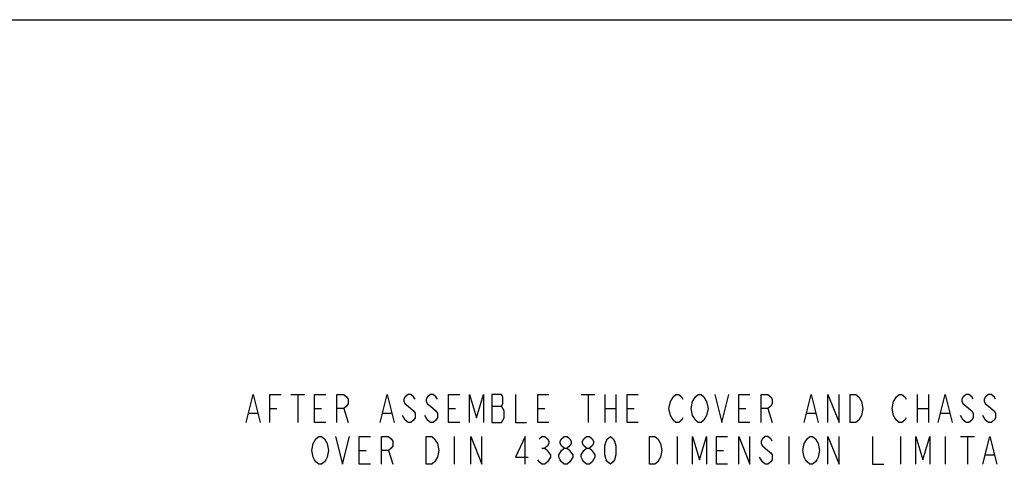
# Model space of a CAD drawing. Header units: millimetres. Extents: x 0 to 594, y 0 to 420.
# Tile 9 of 10: x 300 to 476, y 340 to 420. Entities that reach past the tile are written whole.
import ezdxf

# ---------------------------------------------------------------- set-up
doc = ezdxf.new("R2010")
doc.units = ezdxf.units.MM
doc.header["$LTSCALE"] = 32.67
doc.layers.get('0').update_dxf_attribs({"linetype": 'CONTINUOUS'})

msp = doc.modelspace()

# ---------------------------------------------------------------- linework, layer by layer
at = {"color": 7, "linetype": 'CONTINUOUS'}
msp.add_line((0, 420), (594, 420), dxfattribs=at)
msp.add_line((0, 420), (594, 420), dxfattribs=at)
at = {"color": 2, "linetype": 'CONTINUOUS'}
for p, q in [((340.19, 347.84), (341.44, 352.84)), ((341.44, 352.84), (342.69, 347.84)), ((344.44, 347.84), (344.44, 352.84)), ((344.44, 352.84), (346.44, 352.84)), ((348.19, 352.84), (350.69, 352.84)), ((349.44, 352.84), (349.44, 347.84)), ((352.44, 347.84), (352.44, 352.84)), ((352.44, 352.84), (354.44, 352.84)), ((356.44, 347.84), (356.44, 352.84)), ((356.44, 352.84), (357.69, 352.84)), ((357.69, 352.84), (358.19, 352.42)), ((358.19, 352.42), (358.44, 352.01)), ((358.44, 351.17), (358.19, 350.76)), ((358.44, 352.01), (358.44, 351.17)), ((364.19, 347.84), (365.44, 352.84)), ((365.44, 352.84), (366.69, 347.84)), ((368.69, 352.42), (368.44, 352.01)), ((368.44, 352.01), (368.44, 351.59)), ((368.44, 351.59), (368.69, 351.17)), ((369.19, 352.84), (368.69, 352.42)), ((368.69, 351.17), (369.19, 350.76)), ((369.69, 352.84), (369.19, 352.84)), ((370.19, 352.42), (369.69, 352.84)), ((370.44, 352.01), (370.19, 352.42)), ((372.69, 352.42), (372.44, 352.01)), ((372.44, 352.01), (372.44, 351.59)), ((372.44, 351.59), (372.69, 351.17)), ((373.19, 352.84), (372.69, 352.42)), ((372.69, 351.17), (373.19, 350.76)), ((373.69, 352.84), (373.19, 352.84)), ((374.19, 352.42), (373.69, 352.84)), ((374.44, 352.01), (374.19, 352.42)), ((376.44, 347.84), (376.44, 352.84)), ((376.44, 352.84), (378.44, 352.84)), ((380.19, 347.84), (380.19, 352.84)), ((380.19, 352.84), (381.44, 348.67)), ((381.44, 348.67), (382.69, 352.84)), ((382.69, 352.84), (382.69, 347.84)), ((384.19, 352.84), (384.19, 347.84)), ((385.94, 352.84), (384.19, 352.84)), ((386.19, 352.42), (385.94, 352.84)), ((385.94, 350.76), (386.19, 351.17)), ((386.19, 351.17), (386.19, 352.42)), ((388.44, 352.84), (388.44, 347.84)), ((392.44, 347.84), (392.44, 352.84)), ((392.44, 352.84), (394.44, 352.84)), ((400.19, 352.84), (402.69, 352.84)), ((401.44, 352.84), (401.44, 347.84)), ((404.44, 352.84), (404.44, 347.84)), ((406.44, 352.84), (406.44, 347.84)), ((408.44, 347.84), (408.44, 352.84)), ((408.44, 352.84), (410.44, 352.84)), ((415.94, 350.34), (416.19, 351.59)), ((416.19, 351.59), (416.69, 352.42)), ((416.69, 352.42), (417.19, 352.84)), ((417.19, 352.84), (417.69, 352.84)), ((417.69, 352.84), (418.19, 352.42)), ((418.19, 352.42), (418.44, 352.01)), ((419.94, 350.34), (420.19, 351.59)), ((420.19, 351.59), (420.69, 352.42)), ((420.69, 352.42), (421.19, 352.84)), ((421.19, 352.84), (421.69, 352.84)), ((421.69, 352.84), (422.19, 352.42)), ((422.19, 352.42), (422.69, 351.59)), ((422.69, 351.59), (422.94, 350.34)), ((424.19, 352.84), (425.44, 347.84)), ((425.44, 347.84), (426.69, 352.84)), ((428.44, 347.84), (428.44, 352.84)), ((428.44, 352.84), (430.44, 352.84)), ((432.44, 347.84), (432.44, 352.84)), ((432.44, 352.84), (433.69, 352.84)), ((433.69, 352.84), (434.19, 352.42)), ((434.19, 352.42), (434.44, 352.01)), ((434.44, 351.17), (434.19, 350.76)), ((434.44, 352.01), (434.44, 351.17)), ((440.19, 347.84), (441.44, 352.84)), ((441.44, 352.84), (442.69, 347.84)), ((444.44, 347.84), (444.44, 352.84)), ((444.44, 352.84), (446.44, 347.84)), ((446.44, 347.84), (446.44, 352.84)), ((448.44, 352.84), (449.44, 352.84)), ((448.44, 347.84), (448.44, 352.84)), ((449.44, 352.84), (449.94, 352.42)), ((449.94, 352.42), (450.44, 351.59)), ((450.44, 351.59), (450.69, 350.34)), ((455.94, 350.34), (456.19, 351.59)), ((456.19, 351.59), (456.69, 352.42)), ((456.69, 352.42), (457.19, 352.84)), ((457.19, 352.84), (457.69, 352.84)), ((457.69, 352.84), (458.19, 352.42)), ((458.19, 352.42), (458.44, 352.01)), ((460.44, 352.84), (460.44, 347.84)), ((462.44, 352.84), (462.44, 347.84)), ((464.19, 347.84), (465.44, 352.84)), ((465.44, 352.84), (466.69, 347.84)), ((468.69, 352.42), (468.44, 352.01)), ((468.44, 352.01), (468.44, 351.59)), ((468.44, 351.59), (468.69, 351.17)), ((469.19, 352.84), (468.69, 352.42)), ((468.69, 351.17), (469.19, 350.76)), ((469.69, 352.84), (469.19, 352.84)), ((470.19, 352.42), (469.69, 352.84)), ((470.44, 352.01), (470.19, 352.42)), ((472.69, 352.42), (472.44, 352.01)), ((472.44, 352.01), (472.44, 351.59)), ((472.44, 351.59), (472.69, 351.17)), ((473.19, 352.84), (472.69, 352.42)), ((472.69, 351.17), (473.19, 350.76)), ((473.69, 352.84), (473.19, 352.84)), ((474.19, 352.42), (473.69, 352.84)), ((474.44, 352.01), (474.19, 352.42)), ((340.69, 349.51), (342.19, 349.51)), ((344.44, 350.34), (345.69, 350.34)), ((352.44, 350.34), (353.69, 350.34)), ((357.69, 350.34), (356.44, 350.34)), ((358.19, 350.76), (357.69, 350.34)), ((357.69, 350.34), (358.44, 347.84)), ((364.69, 349.51), (366.19, 349.51)), ((369.19, 350.76), (369.69, 350.34)), ((369.69, 350.34), (370.19, 349.92)), ((370.19, 349.92), (370.44, 349.51)), ((370.44, 349.51), (370.44, 348.67)), ((373.19, 350.76), (373.69, 350.34)), ((373.69, 350.34), (374.19, 349.92)), ((374.19, 349.92), (374.44, 349.51)), ((374.44, 349.51), (374.44, 348.67)), ((376.44, 350.34), (377.69, 350.34)), ((384.19, 350.76), (385.94, 350.76)), ((386.19, 350.34), (385.94, 350.76)), ((386.44, 349.92), (386.19, 350.34)), ((386.44, 348.67), (386.44, 349.92)), ((392.44, 350.34), (393.69, 350.34)), ((404.44, 350.34), (406.44, 350.34)), ((408.44, 350.34), (409.69, 350.34)), ((416.19, 349.09), (415.94, 350.34)), ((420.19, 349.09), (419.94, 350.34)), ((422.94, 350.34), (422.69, 349.09)), ((428.44, 350.34), (429.69, 350.34)), ((433.69, 350.34), (432.44, 350.34)), ((434.19, 350.76), (433.69, 350.34)), ((433.69, 350.34), (434.44, 347.84)), ((440.69, 349.51), (442.19, 349.51)), ((450.69, 350.34), (450.44, 349.09)), ((456.19, 349.09), (455.94, 350.34)), ((460.44, 350.34), (462.44, 350.34)), ((464.69, 349.51), (466.19, 349.51)), ((469.19, 350.76), (469.69, 350.34)), ((469.69, 350.34), (470.19, 349.92)), ((470.19, 349.92), (470.44, 349.51)), ((470.44, 349.51), (470.44, 348.67)), ((473.19, 350.76), (473.69, 350.34)), ((473.69, 350.34), (474.19, 349.92)), ((474.19, 349.92), (474.44, 349.51)), ((474.44, 349.51), (474.44, 348.67)), ((354.44, 347.84), (352.44, 347.84)), ((368.44, 348.67), (368.19, 349.09)), ((368.69, 348.26), (368.44, 348.67)), ((369.19, 347.84), (368.69, 348.26)), ((369.69, 347.84), (369.19, 347.84)), ((370.19, 348.26), (369.69, 347.84)), ((370.44, 348.67), (370.19, 348.26)), ((372.44, 348.67), (372.19, 349.09)), ((372.69, 348.26), (372.44, 348.67)), ((373.19, 347.84), (372.69, 348.26)), ((373.69, 347.84), (373.19, 347.84)), ((374.19, 348.26), (373.69, 347.84)), ((374.44, 348.67), (374.19, 348.26)), ((378.44, 347.84), (376.44, 347.84)), ((384.19, 347.84), (385.94, 347.84)), ((385.94, 347.84), (386.19, 348.26)), ((386.19, 348.26), (386.44, 348.67)), ((388.44, 347.84), (390.44, 347.84)), ((394.44, 347.84), (392.44, 347.84)), ((410.44, 347.84), (408.44, 347.84)), ((416.44, 348.67), (416.19, 349.09)), ((416.69, 348.26), (416.44, 348.67)), ((417.19, 347.84), (416.69, 348.26)), ((417.69, 347.84), (417.19, 347.84)), ((418.19, 348.26), (417.69, 347.84)), ((418.44, 348.67), (418.19, 348.26)), ((420.44, 348.67), (420.19, 349.09)), ((420.69, 348.26), (420.44, 348.67)), ((421.19, 347.84), (420.69, 348.26)), ((421.69, 347.84), (421.19, 347.84)), ((422.19, 348.26), (421.69, 347.84)), ((422.44, 348.67), (422.19, 348.26)), ((422.69, 349.09), (422.44, 348.67)), ((430.44, 347.84), (428.44, 347.84)), ((449.44, 347.84), (448.44, 347.84)), ((449.94, 348.26), (449.44, 347.84)), ((450.19, 348.67), (449.94, 348.26)), ((450.44, 349.09), (450.19, 348.67)), ((456.44, 348.67), (456.19, 349.09)), ((456.69, 348.26), (456.44, 348.67)), ((457.19, 347.84), (456.69, 348.26)), ((457.69, 347.84), (457.19, 347.84)), ((458.19, 348.26), (457.69, 347.84)), ((458.44, 348.67), (458.19, 348.26)), ((468.44, 348.67), (468.19, 349.09)), ((468.69, 348.26), (468.44, 348.67)), ((469.19, 347.84), (468.69, 348.26)), ((469.69, 347.84), (469.19, 347.84)), ((470.19, 348.26), (469.69, 347.84)), ((470.44, 348.67), (470.19, 348.26)), ((472.44, 348.67), (472.19, 349.09)), ((472.69, 348.26), (472.44, 348.67)), ((473.19, 347.84), (472.69, 348.26)), ((473.69, 347.84), (473.19, 347.84)), ((474.19, 348.26), (473.69, 347.84)), ((474.44, 348.67), (474.19, 348.26)), ((351.94, 342.84), (352.19, 344.09)), ((352.19, 344.09), (352.69, 344.92)), ((352.69, 344.92), (353.19, 345.34)), ((353.19, 345.34), (353.69, 345.34)), ((353.69, 345.34), (354.19, 344.92)), ((354.19, 344.92), (354.44, 344.51)), ((354.44, 344.51), (354.69, 344.09)), ((354.69, 344.09), (354.94, 342.84)), ((356.19, 345.34), (357.44, 340.34)), ((357.44, 340.34), (358.69, 345.34)), ((360.44, 340.34), (360.44, 345.34)), ((360.44, 345.34), (362.44, 345.34)), ((364.44, 340.34), (364.44, 345.34)), ((364.44, 345.34), (365.69, 345.34)), ((365.69, 345.34), (366.19, 344.92)), ((366.19, 344.92), (366.44, 344.51)), ((366.44, 344.51), (366.44, 343.67)), ((372.44, 340.34), (372.44, 345.34)), ((372.44, 345.34), (373.44, 345.34)), ((373.44, 345.34), (373.94, 344.92)), ((373.94, 344.92), (374.19, 344.51)), ((374.19, 344.51), (374.44, 344.09)), ((374.44, 344.09), (374.69, 342.84)), ((377.44, 345.34), (377.44, 340.34)), ((380.44, 340.34), (380.44, 345.34)), ((380.44, 345.34), (382.44, 340.34)), ((382.44, 340.34), (382.44, 345.34)), ((390.19, 345.34), (388.44, 341.59)), ((390.19, 340.34), (390.19, 345.34)), ((392.69, 344.92), (393.19, 345.34)), ((393.19, 345.34), (393.69, 345.34)), ((393.69, 345.34), (394.19, 344.92)), ((394.19, 344.92), (394.44, 344.51)), ((394.44, 344.09), (394.19, 343.67)), ((394.44, 344.51), (394.44, 344.09)), ((396.44, 344.51), (396.69, 344.92)), ((396.44, 344.09), (396.44, 344.51)), ((396.69, 343.67), (396.44, 344.09)), ((396.69, 344.92), (397.19, 345.34)), ((397.19, 345.34), (397.69, 345.34)), ((397.69, 345.34), (398.19, 344.92)), ((398.19, 344.92), (398.44, 344.51)), ((398.44, 344.09), (398.19, 343.67)), ((398.44, 344.51), (398.44, 344.09)), ((400.44, 344.51), (400.69, 344.92)), ((400.44, 344.09), (400.44, 344.51)), ((400.69, 343.67), (400.44, 344.09)), ((400.69, 344.92), (401.19, 345.34)), ((401.19, 345.34), (401.69, 345.34)), ((401.69, 345.34), (402.19, 344.92)), ((402.19, 344.92), (402.44, 344.51)), ((402.44, 344.09), (402.19, 343.67)), ((402.44, 344.51), (402.44, 344.09)), ((404.44, 343.67), (404.69, 344.51)), ((404.69, 344.51), (404.94, 344.92)), ((404.94, 344.92), (405.44, 345.34)), ((405.44, 345.34), (405.94, 344.92)), ((405.94, 344.92), (406.19, 344.51)), ((406.19, 344.51), (406.44, 343.67)), ((412.44, 340.34), (412.44, 345.34)), ((412.44, 345.34), (413.44, 345.34)), ((413.44, 345.34), (413.94, 344.92)), ((413.94, 344.92), (414.19, 344.51)), ((414.19, 344.51), (414.44, 344.09)), ((414.44, 344.09), (414.69, 342.84)), ((417.44, 345.34), (417.44, 340.34)), ((420.19, 340.34), (420.19, 345.34)), ((420.19, 345.34), (421.44, 341.17)), ((421.44, 341.17), (422.69, 345.34)), ((422.69, 345.34), (422.69, 340.34)), ((424.44, 340.34), (424.44, 345.34)), ((424.44, 345.34), (426.44, 345.34)), ((428.44, 340.34), (428.44, 345.34)), ((428.44, 345.34), (430.44, 340.34)), ((430.44, 340.34), (430.44, 345.34)), ((432.69, 344.92), (432.44, 344.51)), ((432.44, 344.51), (432.44, 344.09)), ((432.44, 344.09), (432.69, 343.67)), ((433.19, 345.34), (432.69, 344.92)), ((433.69, 345.34), (433.19, 345.34)), ((434.19, 344.92), (433.69, 345.34)), ((434.44, 344.51), (434.19, 344.92)), ((437.44, 345.34), (437.44, 340.34)), ((439.94, 342.84), (440.19, 344.09)), ((440.19, 344.09), (440.69, 344.92)), ((440.69, 344.92), (441.19, 345.34)), ((441.19, 345.34), (441.69, 345.34)), ((441.69, 345.34), (442.19, 344.92)), ((442.19, 344.92), (442.44, 344.51)), ((442.44, 344.51), (442.69, 344.09)), ((442.69, 344.09), (442.94, 342.84)), ((444.44, 340.34), (444.44, 345.34)), ((444.44, 345.34), (446.44, 340.34)), ((446.44, 340.34), (446.44, 345.34)), ((452.44, 345.34), (452.44, 340.34)), ((457.44, 345.34), (457.44, 340.34)), ((460.19, 340.34), (460.19, 345.34)), ((460.19, 345.34), (461.44, 341.17)), ((461.44, 341.17), (462.69, 345.34)), ((462.69, 345.34), (462.69, 340.34)), ((465.44, 345.34), (465.44, 340.34)), ((468.19, 345.34), (470.69, 345.34)), ((469.44, 345.34), (469.44, 340.34)), ((472.19, 340.34), (473.44, 345.34)), ((473.44, 345.34), (474.69, 340.34)), ((352.19, 341.59), (351.94, 342.84)), ((354.94, 342.84), (354.69, 341.59)), ((360.44, 342.84), (361.69, 342.84)), ((365.69, 342.84), (364.44, 342.84)), ((366.19, 343.26), (365.69, 342.84)), ((365.69, 342.84), (366.44, 340.34)), ((366.44, 343.67), (366.19, 343.26)), ((374.69, 342.84), (374.44, 341.59)), ((393.19, 343.26), (393.69, 343.26)), ((394.19, 343.67), (393.69, 343.26)), ((393.69, 343.26), (394.19, 342.84)), ((394.19, 342.84), (394.44, 342.42)), ((394.44, 342.42), (394.69, 342.01)), ((396.19, 342.01), (396.69, 342.84)), ((397.19, 343.26), (396.69, 343.67)), ((396.69, 342.84), (397.19, 343.26)), ((397.19, 343.26), (397.69, 343.26)), ((398.19, 343.67), (397.69, 343.26)), ((397.69, 343.26), (398.19, 342.84)), ((398.19, 342.84), (398.44, 342.42)), ((398.44, 342.42), (398.69, 342.01)), ((400.19, 342.01), (400.69, 342.84)), ((401.19, 343.26), (400.69, 343.67)), ((400.69, 342.84), (401.19, 343.26)), ((401.19, 343.26), (401.69, 343.26)), ((402.19, 343.67), (401.69, 343.26)), ((401.69, 343.26), (402.19, 342.84)), ((402.19, 342.84), (402.44, 342.42)), ((402.44, 342.42), (402.69, 342.01)), ((404.44, 342.01), (404.44, 343.67)), ((406.44, 343.67), (406.44, 342.01)), ((414.69, 342.84), (414.44, 341.59)), ((424.44, 342.84), (425.69, 342.84)), ((432.69, 343.67), (433.19, 343.26)), ((433.19, 343.26), (433.69, 342.84)), ((433.69, 342.84), (434.19, 342.42)), ((434.19, 342.42), (434.44, 342.01)), ((440.19, 341.59), (439.94, 342.84)), ((442.94, 342.84), (442.69, 341.59)), ((352.44, 341.17), (352.19, 341.59)), ((352.69, 340.76), (352.44, 341.17)), ((353.19, 340.34), (352.69, 340.76)), ((354.19, 340.76), (353.69, 340.34)), ((354.44, 341.17), (354.19, 340.76)), ((354.69, 341.59), (354.44, 341.17)), ((373.94, 340.76), (373.44, 340.34)), ((374.19, 341.17), (373.94, 340.76)), ((374.44, 341.59), (374.19, 341.17)), ((388.44, 341.59), (390.69, 341.59)), ((392.69, 340.76), (392.44, 341.17)), ((393.19, 340.34), (392.69, 340.76)), ((394.19, 340.76), (393.69, 340.34)), ((394.69, 341.59), (394.19, 340.76)), ((394.69, 342.01), (394.69, 341.59)), ((396.19, 341.59), (396.19, 342.01)), ((396.44, 341.17), (396.19, 341.59)), ((396.69, 340.76), (396.44, 341.17)), ((397.19, 340.34), (396.69, 340.76)), ((398.19, 340.76), (397.69, 340.34)), ((398.69, 341.59), (398.19, 340.76)), ((398.69, 342.01), (398.69, 341.59)), ((400.19, 341.59), (400.19, 342.01)), ((400.44, 341.17), (400.19, 341.59)), ((400.69, 340.76), (400.44, 341.17)), ((401.19, 340.34), (400.69, 340.76)), ((402.19, 340.76), (401.69, 340.34)), ((402.69, 341.59), (402.19, 340.76)), ((402.69, 342.01), (402.69, 341.59)), ((404.69, 341.17), (404.44, 342.01)), ((404.94, 340.76), (404.69, 341.17)), ((405.44, 340.34), (404.94, 340.76)), ((405.94, 340.76), (405.44, 340.34)), ((406.19, 341.17), (405.94, 340.76)), ((406.44, 342.01), (406.19, 341.17)), ((413.94, 340.76), (413.44, 340.34)), ((414.44, 341.59), (413.94, 340.76)), ((432.44, 341.17), (432.19, 341.59)), ((432.69, 340.76), (432.44, 341.17)), ((433.19, 340.34), (432.69, 340.76)), ((434.19, 340.76), (433.69, 340.34)), ((434.44, 341.17), (434.19, 340.76)), ((434.44, 342.01), (434.44, 341.17)), ((440.44, 341.17), (440.19, 341.59)), ((440.69, 340.76), (440.44, 341.17)), ((441.19, 340.34), (440.69, 340.76)), ((442.19, 340.76), (441.69, 340.34)), ((442.44, 341.17), (442.19, 340.76)), ((442.69, 341.59), (442.44, 341.17)), ((472.69, 342.01), (474.19, 342.01)), ((353.69, 340.34), (353.19, 340.34)), ((362.44, 340.34), (360.44, 340.34)), ((373.44, 340.34), (372.44, 340.34)), ((393.69, 340.34), (393.19, 340.34)), ((397.69, 340.34), (397.19, 340.34)), ((401.69, 340.34), (401.19, 340.34)), ((413.44, 340.34), (412.44, 340.34)), ((426.44, 340.34), (424.44, 340.34)), ((433.69, 340.34), (433.19, 340.34)), ((441.69, 340.34), (441.19, 340.34)), ((452.44, 340.34), (454.44, 340.34))]:
    msp.add_line(p, q, dxfattribs=at)

doc.saveas('drawing.dxf')
